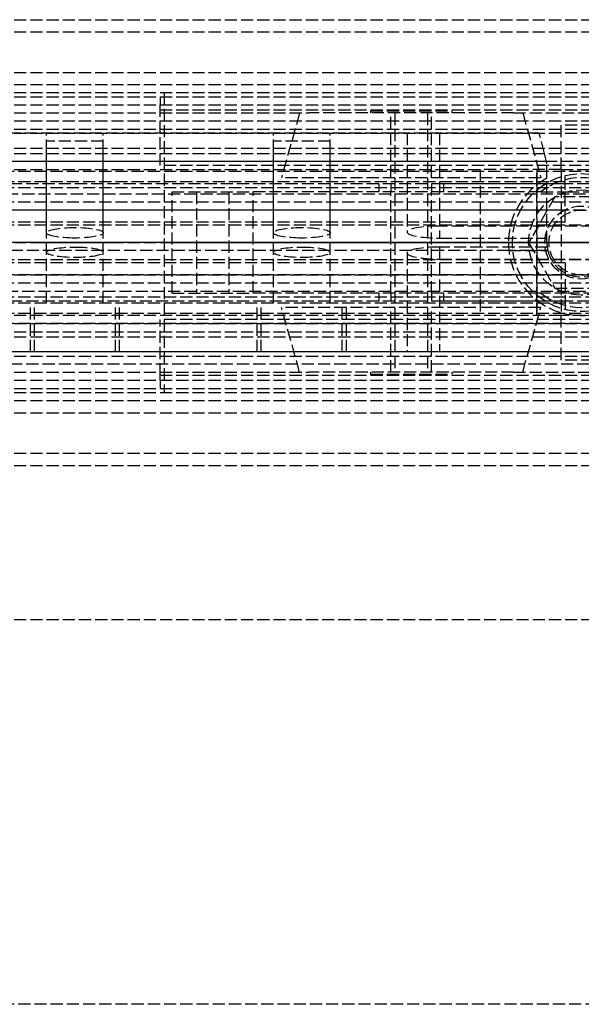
# Model space of a CAD drawing. Header units: millimetres. Extents: x 0 to 2050, y -94 to 94.
# Tile 10 of 16: x 63 to 132, y -94 to 27. Entities that reach past the tile are written whole.
import ezdxf

# ---------------------------------------------------------------- set-up
doc = ezdxf.new("R2010")
doc.units = ezdxf.units.MM
doc.header["$LTSCALE"] = 10
doc.linetypes.add('ALLCAD_Strich', pattern=[0.2, 0.15, -0.05])
doc.layers.add('BESCH_KONT_sich_schn_ansi_2d', color=40, linetype='Continuous')
doc.layers.add('BESCH_KONT_sich_schn_grun_2d', color=10, linetype='Continuous')

msp = doc.modelspace()

# ---------------------------------------------------------------- linework, layer by layer
at = {"layer": 'BESCH_KONT_sich_schn_ansi_2d', "linetype": 'ALLCAD_Strich'}
for p, q in [((0, 0, 2360.000000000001), (2050, 0, 2360.000000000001)), ((2050, 0, 2410.000000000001), (0, 0, 2410.000000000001)), ((0, 0, 2298.500000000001), (965, 0, 2298.500000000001)), ((2050, 0, 2353.5), (0, 0, 2353.5)), ((2050, 0, 2354), (0, 0, 2354)), ((1.13686837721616e-13, 0, 2351), (2050, 0, 2351)), ((1.13686837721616e-13, 0, 2351.5), (2050, 0, 2351.5)), ((1.13686837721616e-13, 0, 2345), (2050, 0, 2345)), ((80.5, 0, 2299.500000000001), (0, 0, 2299.500000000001)), ((0, 0, 2299.000000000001), (80.5, 0, 2299.000000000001)), ((0, 0, 2299.500000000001), (2020, 0, 2299.500000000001)), ((0, 0, 2333.000000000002), (2020, 0, 2333.000000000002)), ((0, 0, 2336.000000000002), (2020, 0, 2336.000000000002)), ((0, 0, 2339.500000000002), (2020, 0, 2339.500000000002)), ((0, 0, 2343.500000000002), (2020, 0, 2343.500000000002)), ((0, 0, 2342.500000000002), (2020, 0, 2342.500000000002)), ((0, 0, 2344.000000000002), (2020, 0, 2344.000000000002)), ((0, 0, 2301.000000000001), (2020, 0, 2301.000000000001)), ((0, 0, 2302.500000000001), (2020, 0, 2302.500000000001)), ((2020, 0, 2341.500000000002), (0, 0, 2341.500000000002)), ((2020, 0, 2340.500000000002), (0, 0, 2340.500000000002)), ((0, 0, 2347.000000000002), (2020, 0, 2347.000000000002)), ((0, 0, 2335.000000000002), (2020, 0, 2335.000000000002)), ((0, 0, 2336.450000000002), (2020, 0, 2336.450000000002)), ((0, 0, 2334.500000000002), (2020, 0, 2334.500000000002)), ((80, 0, 2307.000000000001), (0.5, 0, 2307.000000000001)), ((965.0000000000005, 0, 2296.000000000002), (2.000000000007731, 0, 2296.000000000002)), ((965.0000000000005, 0, 2254.000000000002), (2.000000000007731, 0, 2254.000000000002)), ((963, 0, 9.000000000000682), (2.000000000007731, 0, 9.000000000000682)), ((130.0000000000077, 0, 2274.000000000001), (2.000000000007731, 0, 2274.000000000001)), ((130.0000000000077, 0, 2275.000000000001), (2.000000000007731, 0, 2275.000000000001)), ((130.0000000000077, 0, 2273.000000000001), (2.000000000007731, 0, 2273.000000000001)), ((130.0000000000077, 0, 2260.000000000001), (2.000000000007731, 0, 2260.000000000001)), ((123.0557280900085, 0, 2288.500000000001), (2.000000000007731, 0, 2288.500000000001)), ((127.869322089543, 0, 2286.500000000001), (2.000000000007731, 0, 2286.500000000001)), ((127.869322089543, 0, 2286.500000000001), (2.000000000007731, 0, 2286.500000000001)), ((123.0557280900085, 0, 2288.500000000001), (2.000000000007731, 0, 2288.500000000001)), ((262.0000000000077, 0, 2289.000000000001), (2.000000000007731, 0, 2289.000000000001)), ((262.0000000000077, 0, 2257.000000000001), (2.000000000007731, 0, 2257.000000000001)), ((262.0000000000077, 0, 2258.000000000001), (2.000000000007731, 0, 2258.000000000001)), ((262.0000000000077, 0, 2260.000000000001), (2.000000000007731, 0, 2260.000000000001)), ((262.0000000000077, 0, 2273.000000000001), (2.000000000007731, 0, 2273.000000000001)), ((262.0000000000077, 0, 2275.000000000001), (2.000000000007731, 0, 2275.000000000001)), ((262.0000000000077, 0, 2288.000000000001), (2.000000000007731, 0, 2288.000000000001)), ((1005.000000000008, 0, 2289.000000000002), (2.000000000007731, 0, 2289.000000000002)), ((1005.000000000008, 0, 2256.000000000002), (2.000000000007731, 0, 2256.000000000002)), ((1005.000000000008, 0, 2255.000000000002), (2.000000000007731, 0, 2255.000000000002)), ((1005.000000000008, 0, 2257.000000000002), (2.000000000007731, 0, 2257.000000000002)), ((1005.000000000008, 0, 2290.000000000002), (2.000000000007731, 0, 2290.000000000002)), ((1005.000000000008, 0, 2295.000000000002), (2.000000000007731, 0, 2295.000000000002)), ((2.000000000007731, 0, 2258.000000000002), (1005.000000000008, 0, 2258.000000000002)), ((2.000000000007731, 0, 2288.000000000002), (1005.000000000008, 0, 2288.000000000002)), ((2.000000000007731, 0, 2274.000000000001), (1005.000000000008, 0, 2274.000000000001)), ((80, 0, 2299.500000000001), (80, 0, 2307.000000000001)), ((80, 0, 2299.500000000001), (80, 0, 2304.000000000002)), ((2020, 0, 2302.86046511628), (80, 0, 2302.86046511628)), ((2020, 0, 2300.941860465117), (80, 0, 2300.941860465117)), ((80, 0, 2304.000000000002), (2020, 0, 2304.000000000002)), ((80.5, 0, 2299.000000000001), (80.5, 0, 2299.500000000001)), ((81.50000000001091, 0, 2332.023256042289), (81.50000000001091, 0, 2319.523256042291)), ((81.50000000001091, 0, 2319.523256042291), (91.50000000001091, 0, 2313.523256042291)), ((91.50000000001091, 0, 2313.523256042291), (148.5000000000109, 0, 2313.523256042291)), ((91.5027131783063, 0, 2313.518256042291), (91.50000000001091, 0, 2313.518256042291)), ((91.50000000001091, 0, 2313.523256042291), (91.50000000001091, 0, 2313.518256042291)), ((127.006253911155, 0, 2342.023256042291), (91.50000000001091, 0, 2342.023256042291)), ((91.50170542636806, 0, 2313.523256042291), (91.50170542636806, 0, 2313.518256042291)), ((91.5027131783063, 0, 2313.518256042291), (91.5034883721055, 0, 2313.518256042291)), ((91.5027131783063, 0, 2313.523256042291), (91.5027131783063, 0, 2313.518256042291)), ((91.50286821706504, 0, 2313.523256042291), (91.50286821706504, 0, 2313.518256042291)), ((91.50333333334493, 0, 2313.523256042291), (91.50333333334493, 0, 2313.518256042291)), ((91.50348837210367, 0, 2313.523256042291), (91.50348837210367, 0, 2313.518256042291)), ((91.50348837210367, 0, 2313.518256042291), (91.50620155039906, 0, 2313.518256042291)), ((91.5044961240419, 0, 2313.523256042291), (91.5044961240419, 0, 2313.518256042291)), ((91.50620155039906, 0, 2313.523256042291), (91.50620155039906, 0, 2313.518256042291)), ((91.50713178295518, 0, 2313.523256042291), (91.50713178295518, 0, 2313.518256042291)), ((91.5108527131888, 0, 2313.518256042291), (91.507131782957, 0, 2313.518256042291)), ((91.50883720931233, 0, 2313.523256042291), (91.50883720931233, 0, 2313.518256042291)), ((91.5088578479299, 0, 2313.518256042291), (91.5088578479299, 0, 2313.523256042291)), ((91.5104082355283, 0, 2313.523256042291), (91.5104082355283, 0, 2313.518256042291)), ((91.5108527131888, 0, 2313.518256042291), (91.51302325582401, 0, 2313.518256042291)), ((91.5108527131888, 0, 2313.523256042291), (91.5108527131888, 0, 2313.518256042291)), ((91.51133846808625, 0, 2313.523256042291), (91.51133846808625, 0, 2313.518256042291)), ((91.51302325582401, 0, 2313.523256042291), (91.51302325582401, 0, 2313.518256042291)), ((91.51651162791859, 0, 2313.518256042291), (91.51379844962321, 0, 2313.518256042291)), ((91.51379844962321, 0, 2313.523256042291), (91.51379844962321, 0, 2313.518256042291)), ((91.51550387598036, 0, 2313.523256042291), (91.51550387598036, 0, 2313.518256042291)), ((91.51651162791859, 0, 2313.518256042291), (91.51728682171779, 0, 2313.518256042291)), ((91.51651162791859, 0, 2313.523256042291), (91.51651162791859, 0, 2313.518256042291)), ((91.51666666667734, 0, 2313.523256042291), (91.51666666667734, 0, 2313.518256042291)), ((91.51713178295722, 0, 2313.523256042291), (91.51713178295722, 0, 2313.518256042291)), ((91.51728682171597, 0, 2313.523256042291), (91.51728682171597, 0, 2313.518256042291)), ((91.51728682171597, 0, 2313.518256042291), (91.52000000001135, 0, 2313.518256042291)), ((91.5182945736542, 0, 2313.523256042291), (91.5182945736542, 0, 2313.518256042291)), ((91.52000000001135, 0, 2313.523256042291), (91.52000000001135, 0, 2313.518256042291)), ((114.5000000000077, 0, 2283.500000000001), (149.5000000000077, 0, 2283.500000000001)), ((149.5000000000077, 0, 2275.500000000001), (114.5000000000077, 0, 2275.500000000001)), ((129.5, 0, 2357.000000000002), (119.5, 0, 2357.000000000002)), ((119.5, 0, 2357.000000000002), (119.5, 0, 2354.000000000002)), ((123.0000000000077, 0, 2288.500000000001), (123.0000000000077, 0, 2289.000000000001)), ((123.0000000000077, 0, 2288.000000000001), (123.0000000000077, 0, 2288.500000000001)), ((123.0000000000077, 0, 2289.000000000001), (123.0000000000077, 0, 2288.500000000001)), ((123.0557280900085, 0, 2288.000000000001), (123.0557280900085, 0, 2288.500000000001)), ((123.0557280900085, 0, 2288.500000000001), (123.0557280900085, 0, 2288.000000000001)), ((140.5000000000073, 0, 2291.500000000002), (123.5000000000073, 0, 2291.500000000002)), ((123.5000000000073, 0, 2289.000000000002), (123.5000000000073, 0, 2291.500000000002)), ((140.5000000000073, 0, 2281.000000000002), (123.5000000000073, 0, 2281.000000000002)), ((123.5000000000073, 0, 2281.000000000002), (123.5000000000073, 0, 2283.500000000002)), ((125.5000000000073, 0, 2297.000000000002), (128.7500000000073, 0, 2297.000000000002)), ((125.5000000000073, 0, 2296.000000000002), (125.5000000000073, 0, 2297.000000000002)), ((125.5000000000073, 0, 2275.500000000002), (125.5000000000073, 0, 2281.000000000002)), ((125.5000000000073, 0, 2291.500000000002), (125.5000000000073, 0, 2296.000000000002)), ((125.5000000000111, 0, 2334.02325604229), (127.006253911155, 0, 2334.02325604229)), ((125.5000000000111, 0, 2324.02325604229), (138.5000000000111, 0, 2324.02325604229)), ((125.5000000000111, 0, 2334.02325604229), (125.5000000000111, 0, 2324.02325604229)), ((127.006253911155, 0, 2334.023256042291), (125.5000000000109, 0, 2334.023256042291)), ((125.5000000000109, 0, 2334.023256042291), (125.5000000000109, 0, 2342.023256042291)), ((126.5000000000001, 0, 2351), (126.5000000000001, 0, 2354)), ((126.5, 0, 2354.000000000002), (126.5, 0, 2347.000000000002)), ((126.8125000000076, 0, 2289.000000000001), (126.8125000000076, 0, 2283.500000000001)), ((127.006253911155, 0, 2334.023256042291), (136.9937460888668, 0, 2334.023256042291)), ((127.006253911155, 0, 2334.023256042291), (127.006253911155, 0, 2342.023256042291)), ((136.9937460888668, 0, 2342.023256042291), (127.006253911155, 0, 2342.023256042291)), ((127.4375000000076, 0, 2288.000000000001), (127.4375000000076, 0, 2289.000000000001)), ((127.5000000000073, 0, 2297.000000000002), (127.5000000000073, 0, 2298.500000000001)), ((136.5000000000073, 0, 2321.000000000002), (127.5000000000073, 0, 2321.000000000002)), ((127.5000000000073, 0, 2281.000000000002), (127.5000000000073, 0, 2297.000000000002)), ((127.5000000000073, 0, 2298.500000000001), (127.5000000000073, 0, 2321.000000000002)), ((127.6875000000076, 0, 2289.000000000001), (127.6875000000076, 0, 2288.000000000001)), ((127.7500000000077, 0, 2288.000000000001), (127.7500000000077, 0, 2289.000000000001)), ((127.7500000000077, 0, 2286.500000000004), (127.7500000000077, 0, 2288.000000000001)), ((127.7500000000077, 0, 2283.500000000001), (127.7500000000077, 0, 2286.500000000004)), ((127.869322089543, 0, 2286.500000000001), (127.869322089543, 0, 2288.000000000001)), ((127.869322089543, 0, 2288.000000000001), (127.869322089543, 0, 2286.500000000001)), ((128.0000000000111, 0, 2334.02325604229), (128.0000000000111, 0, 2324.02325604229)), ((128.0000000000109, 0, 2334.023256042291), (128.0000000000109, 0, 2313.523256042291)), ((128.7500000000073, 0, 2297.000000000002), (135.2500000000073, 0, 2297.000000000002)), ((128.7500000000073, 0, 2296.000000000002), (128.7500000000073, 0, 2297.000000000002)), ((128.7500000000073, 0, 2275.500000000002), (128.7500000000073, 0, 2281.000000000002)), ((128.7500000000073, 0, 2291.500000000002), (128.7500000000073, 0, 2296.000000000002)), ((129.5, 0, 2351.000000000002), (129.5, 0, 2357.000000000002)), ((129.5, 0, 2347.000000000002), (129.5, 0, 2351.000000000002)), ((130.0000000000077, 0, 2275.000000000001), (130.0000000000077, 0, 2273.000000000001)), ((130.0000000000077, 0, 2273.000000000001), (130.0000000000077, 0, 2260.000000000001)), ((130.0000000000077, 0, 2260.000000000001), (130.0000000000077, 0, 2257.000000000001))]:
    msp.add_line(p, q, dxfattribs=at)
at = {"layer": 'BESCH_KONT_sich_schn_ansi_2d', "linetype": 'ALLCAD_Strich', "extrusion": (0, 1, 0)}
for centre, radius in [((-69.50000000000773, 2280.000000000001), 5.5), ((-69.50000000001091, 2280.000000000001), 5), ((-69.50000000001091, 2280.000000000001), 3.5), ((-69.50000000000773, 2280.000000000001), 3.5), ((-86.50000000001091, 2327.023256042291), 2), ((-97.50000000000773, 2280.000000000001), 5.5), ((-97.50000000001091, 2280.000000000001), 5), ((-97.50000000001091, 2280.000000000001), 3.5), ((-97.50000000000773, 2280.000000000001), 3.5), ((-111.0000000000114, 2329.52325604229), 16), ((-111.0000000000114, 2329.52325604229), 13.76744186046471), ((-110.999999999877, 2329.52325604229), 4), ((-111.0000000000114, 2329.52325604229), 2.5), ((-111.0000000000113, 2329.52325604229), 2)]:
    msp.add_circle(centre, radius, dxfattribs=at)
at = {"layer": 'BESCH_KONT_sich_schn_ansi_2d', "linetype": 'ALLCAD_Strich', "extrusion": (0, -1, 0)}
msp.add_circle((111.000000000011, 2329.52325604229), 5, dxfattribs=at)
msp.add_arc((91.50000000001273, 2332.023256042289), 10.00000000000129, 90, 180, dxfattribs=at)
at = {"layer": 'BESCH_KONT_sich_schn_ansi_2d', "linetype": 'ALLCAD_Strich', "extrusion": (0, 1, 0)}
msp.add_arc((-114.5000000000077, 2279.500000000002), 4, 270, 90, dxfattribs=at)
at = {"layer": 'BESCH_KONT_sich_schn_ansi_2d', "linetype": 'ALLCAD_Strich', "extrusion": (0, -1, 0)}
msp.add_ellipse((132.0000000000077, 0, 2286.499999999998), major_axis=(0, 0, -22.94999999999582), ratio=0.1851851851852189, start_param=-1.570796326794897, end_param=-1.439702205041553, dxfattribs=at)
at = {"layer": 'BESCH_KONT_sich_schn_grun_2d', "linetype": 'ALLCAD_Strich'}
for p, q in [((5.684341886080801e-13, 27.49999999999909), (2050, 27.49999999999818)), ((5.684341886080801e-13, 25.99999999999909), (2050, 25.99999999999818)), ((4.547473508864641e-13, 20.99999999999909), (2020, 20.99999999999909)), ((5.684341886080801e-13, 19.49999999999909), (2050, 19.49999999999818)), ((4.547473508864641e-13, 18.49999999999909), (2020, 18.49999999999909)), ((80.50000000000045, 18.5), (80.50000000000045, -18.5)), ((4.547473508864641e-13, 17.99999999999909), (2020, 17.99999999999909)), ((80.00000000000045, 18), (80.00000000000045, 17)), ((5.684341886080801e-13, 16.99999999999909), (2050, 16.99999999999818)), ((4.547473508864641e-13, 15.99999999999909), (98.36877951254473, 15.99999999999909)), ((80.00000000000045, 16.37499999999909), (80.00000000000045, 17)), ((80.00000000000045, 9.49999999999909), (80.00000000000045, 16.37499999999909)), ((80.00000000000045, 16.37499999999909), (2020, 16.37499999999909)), ((97.23255813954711, 15.99999999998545), (95.00000000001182, 7.999999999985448)), ((123.6312204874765, 15.99999999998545), (98.36877951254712, 15.99999999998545)), ((106.0000000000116, 16.25000000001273), (116.0000000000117, 16.25000000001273)), ((106.0000000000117, 16.25000000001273), (106.0000000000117, 16.00000000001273)), ((108.5000000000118, 7.999999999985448), (108.5000000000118, 15.99999999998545)), ((109.0000000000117, 16.00000000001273), (109.0000000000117, -15.99999999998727)), ((113.0000000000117, 16.00000000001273), (113.0000000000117, -15.99999999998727)), ((113.5000000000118, 7.999999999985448), (113.5000000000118, 15.99999999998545)), ((116.0000000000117, 16.25000000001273), (116.0000000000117, 16.00000000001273)), ((123.631220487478, 15.99999999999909), (140.3687795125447, 15.99999999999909)), ((124.7674418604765, 15.99999999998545), (127.0000000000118, 7.999999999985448)), ((2.000000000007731, 14.99999999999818), (1005.000000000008, 14.99999999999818)), ((4.547473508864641e-13, 13.99999999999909), (2020, 13.99999999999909)), ((126.8125000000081, 13.49999999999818), (2.000000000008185, 13.49999999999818)), ((2.000000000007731, 13.49999999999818), (1005.000000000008, 13.49999999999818)), ((66.00000000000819, 1.203703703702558), (66.00000000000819, 13.49999999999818)), ((73.00000000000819, 1.203703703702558), (73.00000000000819, 13.49999999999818)), ((94.00000000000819, 1.203703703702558), (94.00000000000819, 13.49999999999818)), ((101.0000000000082, 1.203703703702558), (101.0000000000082, 13.49999999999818)), ((110.5000000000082, 13.49999999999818), (110.5000000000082, 1.296296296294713)), ((114.5000000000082, 13.49999999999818), (114.5000000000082, 0.5555555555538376)), ((127.4375000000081, 10.99999999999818), (126.8125000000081, 13.49999999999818)), ((159.5000000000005, 14.49999999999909), (129.5000000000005, 14.49999999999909)), ((129.5000000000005, 8.99999999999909), (129.5000000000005, 14.49999999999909)), ((73.00000000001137, 12.49999999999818), (66.00000000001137, 12.49999999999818)), ((66.00000000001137, -7.500000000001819), (66.00000000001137, 12.49999999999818)), ((73.00000000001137, -7.500000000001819), (73.00000000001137, 12.49999999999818)), ((101.0000000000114, 12.49999999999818), (94.00000000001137, 12.49999999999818)), ((94.00000000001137, -7.500000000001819), (94.00000000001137, 12.49999999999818)), ((101.0000000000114, -7.500000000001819), (101.0000000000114, 12.49999999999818)), ((4.547473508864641e-13, 11.64999999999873), (2020, 11.64999999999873)), ((4.547473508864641e-13, 10.99999999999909), (2020, 10.99999999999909)), ((127.6875000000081, 9.999999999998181), (127.4375000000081, 10.99999999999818)), ((127.6875000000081, 9.999999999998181), (2.000000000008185, 9.999999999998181)), ((1005.000000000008, 9.999999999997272), (2.000000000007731, 9.999999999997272)), ((127.7500000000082, 9.749999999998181), (127.687500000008, 9.999999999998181)), ((127.7500000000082, 7.933315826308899), (127.7500000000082, 9.749999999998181)), ((2.000000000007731, 8.999999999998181), (119.5000000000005, 8.999999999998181)), ((130.0000000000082, 8.749999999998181), (2.000000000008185, 8.749999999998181)), ((262.0000000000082, 8.749999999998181), (2.000000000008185, 8.749999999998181)), ((2020, 9.49999999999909), (80.00000000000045, 9.49999999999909)), ((129.5000000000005, 8.99999999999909), (119.5000000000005, 8.99999999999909)), ((119.5000000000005, 8.99999999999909), (119.5000000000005, -9.00000000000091)), ((126.5000000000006, -9.00000000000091), (126.5000000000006, 8.99999999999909)), ((126.5000000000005, 8.99999999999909), (126.5000000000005, -9.00000000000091)), ((129.5000000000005, 8.99999999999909), (144.5000000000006, 8.99999999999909)), ((129.5000000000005, 8.99999999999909), (129.5000000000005, -9.00000000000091)), ((130.0000000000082, 6.749999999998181), (130.0000000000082, 8.749999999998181)), ((2020, 7.499999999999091), (4.547473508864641e-13, 7.499999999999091)), ((127.0000000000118, 7.999999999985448), (95.00000000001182, 7.999999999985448)), ((127.7500000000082, -1.818989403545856e-12), (127.7500000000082, 7.933315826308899)), ((106.9999999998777, 7.249999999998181), (2.000000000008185, 7.249999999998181)), ((106.9999999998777, 7.249999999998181), (2.000000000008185, 7.249999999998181)), ((130.0000000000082, 6.749999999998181), (2.000000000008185, 6.749999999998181)), ((262.0000000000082, 6.749999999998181), (2.000000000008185, 6.749999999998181)), ((81.50000000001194, 6.250000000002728), (91.50000000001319, 6.250000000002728)), ((81.50000000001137, -6.250000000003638), (81.50000000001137, 6.250000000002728)), ((84.50000000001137, 6.250000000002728), (84.50000000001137, -6.250000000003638)), ((88.50000000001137, 6.250000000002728), (88.50000000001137, -6.250000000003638)), ((127.0062539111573, 6.250000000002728), (91.50000000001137, 6.250000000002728)), ((91.50000000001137, -6.250000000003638), (91.50000000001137, 6.250000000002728)), ((91.50170542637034, 6.244651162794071), (91.50170542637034, 6.247286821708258)), ((91.50271317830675, 6.2419379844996), (91.50348837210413, 6.2419379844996)), ((91.5028682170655, 6.248449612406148), (91.50333333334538, 6.248449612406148)), ((91.50333333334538, 6.243488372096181), (91.5028682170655, 6.243488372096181)), ((91.50449612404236, 6.247286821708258), (91.50449612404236, 6.244651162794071)), ((91.50620155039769, 6.244651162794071), (91.50620155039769, 6.247286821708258)), ((91.50713178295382, 6.24984496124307), (91.50713178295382, 6.242093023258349)), ((91.50883720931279, 6.24984496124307), (91.50713178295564, 6.24984496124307)), ((91.50713178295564, 6.242093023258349), (91.51085271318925, 6.242093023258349)), ((91.50883720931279, 6.247209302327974), (91.50883720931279, 6.24984496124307)), ((91.51085271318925, 6.247209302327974), (91.50883720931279, 6.247209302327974)), ((91.50885784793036, 6.243643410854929), (91.50885784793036, 6.245813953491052)), ((91.50885784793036, 6.245813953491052), (91.51040823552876, 6.245813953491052)), ((91.51040823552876, 6.243643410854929), (91.50885784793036, 6.243643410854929)), ((91.51133846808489, 6.244883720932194), (91.51133846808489, 6.244573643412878)), ((91.51302325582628, 6.244263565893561), (91.51302325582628, 6.245038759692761)), ((91.51379844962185, 6.247286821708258), (91.51379844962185, 6.244651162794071)), ((91.51550387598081, 6.244651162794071), (91.51550387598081, 6.247286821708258)), ((91.51651162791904, 6.2419379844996), (91.51728682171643, 6.2419379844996)), ((91.51666666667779, 6.248449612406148), (91.51713178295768, 6.248449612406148)), ((91.51713178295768, 6.243488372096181), (91.51666666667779, 6.243488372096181)), ((91.51829457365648, 6.247286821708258), (91.51829457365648, 6.244651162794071)), ((91.5200000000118, 6.244651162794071), (91.5200000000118, 6.247286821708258)), ((114.9999999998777, 7.249999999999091), (106.9999999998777, 7.25)), ((106.9999999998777, 7.25), (106.9999999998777, 6.25)), ((108.4999999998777, 7.25), (108.4999999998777, 6.25)), ((108.5000000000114, -6.250000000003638), (108.5000000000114, 6.250000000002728)), ((113.4999999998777, 7.249999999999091), (113.4999999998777, 6.249999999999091)), ((113.5000000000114, -6.250000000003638), (113.5000000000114, 6.250000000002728)), ((130.0000000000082, 7.249999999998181), (114.9999999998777, 7.249999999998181)), ((149.0000000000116, 7.249999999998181), (114.9999999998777, 7.249999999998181)), ((114.9999999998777, 7.249999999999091), (114.9999999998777, 6.249999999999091)), ((127.0062539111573, 6.250000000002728), (130.2146428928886, 6.250000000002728)), ((130.0000000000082, 2.499999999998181), (130.0000000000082, 6.749999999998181)), ((130.2146428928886, 6.250000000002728), (133.7853571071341, 6.250000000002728)), ((2020, 4.999999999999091), (4.547473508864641e-13, 4.999999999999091)), ((31.00000000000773, 5.999999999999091), (1989.000000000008, 5.999999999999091)), ((128.7500000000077, 5.629165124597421), (125.5000000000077, -1.818989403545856e-12)), ((135.2500000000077, 5.629165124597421), (128.7500000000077, 5.629165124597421)), ((462.5000000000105, 3.999999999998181), (2.000000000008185, 3.999999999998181)), ((130.0000000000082, 3.999999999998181), (2.017286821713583, 3.999999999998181)), ((130.0000000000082, 2.499999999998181), (2.000000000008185, 2.499999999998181)), ((262.0000000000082, 2.129629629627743), (2.000000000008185, 2.129629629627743)), ((149.5000000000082, 2.037037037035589), (114.5000000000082, 2.037037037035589)), ((114.5000000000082, 0.5555555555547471), (127.7500000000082, 0.5555555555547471)), ((123.0000000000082, -1.818989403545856e-12), (2.000000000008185, -1.818989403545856e-12)), ((123.0000000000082, -1.818989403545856e-12), (2.000000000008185, -1.818989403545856e-12)), ((123.055728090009, -1.000000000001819), (2.000000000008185, -1.000000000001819)), ((123.055728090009, -1.000000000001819), (2.000000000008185, -1.000000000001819)), ((66.00000000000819, -7.500000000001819), (66.00000000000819, -1.203703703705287)), ((73.00000000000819, -7.500000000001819), (73.00000000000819, -1.203703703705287)), ((94.00000000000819, -7.500000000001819), (94.00000000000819, -1.203703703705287)), ((101.0000000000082, -7.500000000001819), (101.0000000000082, -1.203703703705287)), ((114.5000000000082, -0.5555555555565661), (114.5000000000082, -13.50000000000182)), ((127.7864672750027, -0.5555555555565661), (114.5000000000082, -0.5555555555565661)), ((127.7500000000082, -1.818989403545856e-12), (123.0000000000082, -1.818989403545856e-12)), ((127.7500000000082, -1.818989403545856e-12), (123.0000000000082, -1.818989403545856e-12)), ((127.8693220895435, -1.000000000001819), (123.055728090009, -1.000000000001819)), ((123.055728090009, -1.000000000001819), (127.8693220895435, -1.000000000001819)), ((125.5000000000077, -1.818989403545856e-12), (128.7500000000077, -5.629165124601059)), ((262.0000000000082, -2.129629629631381), (2.000000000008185, -2.129629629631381)), ((110.5000000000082, -1.296296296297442), (110.5000000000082, -13.50000000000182)), ((114.5000000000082, -2.037037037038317), (149.5000000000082, -2.037037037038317)), ((130.0000000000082, -2.500000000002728), (2.000000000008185, -2.500000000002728)), ((130.0000000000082, -2.500000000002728), (130.0000000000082, -6.750000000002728)), ((130.0000000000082, -4.000000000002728), (2.000000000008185, -4.000000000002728)), ((2.000000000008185, -4.000000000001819), (462.5000000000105, -4.000000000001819)), ((2020, -5.000000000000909), (4.547473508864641e-13, -5.000000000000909)), ((31.00000000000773, -6.000000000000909), (1989.000000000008, -6.000000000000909)), ((128.7500000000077, -5.629165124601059), (135.2500000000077, -5.629165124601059)), ((130.0000000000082, -6.750000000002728), (2.000000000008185, -6.750000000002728)), ((262.0000000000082, -6.750000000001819), (2.000000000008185, -6.750000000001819)), ((106.9999999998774, -7.250000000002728), (2.000000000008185, -7.250000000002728)), ((106.9999999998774, -7.250000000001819), (2.000000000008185, -7.250000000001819)), ((81.50000000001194, -6.250000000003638), (91.50000000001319, -6.250000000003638)), ((127.0062539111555, -6.250000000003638), (91.50000000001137, -6.250000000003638)), ((106.9999999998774, -6.25), (106.9999999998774, -7.25)), ((114.9999999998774, -7.25), (106.9999999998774, -7.25)), ((108.4999999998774, -6.25), (108.4999999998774, -7.25)), ((113.4999999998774, -6.25), (113.4999999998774, -7.25)), ((114.9999999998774, -6.25), (114.9999999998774, -7.25)), ((130.0000000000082, -7.250000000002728), (114.9999999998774, -7.250000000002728)), ((149.0000000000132, -7.250000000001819), (114.9999999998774, -7.250000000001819)), ((130.214642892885, -6.250000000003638), (127.0062539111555, -6.250000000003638)), ((130.0000000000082, -6.750000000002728), (130.0000000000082, -8.750000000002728)), ((133.7853571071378, -6.250000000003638), (130.214642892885, -6.250000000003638)), ((2020, -7.500000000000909), (4.547473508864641e-13, -7.500000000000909)), ((64.00000000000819, -13.50000000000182), (64.00000000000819, -7.500000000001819)), ((64.50000000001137, -13.50000000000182), (64.50000000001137, -7.500000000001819)), ((74.50000000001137, -13.50000000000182), (74.50000000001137, -7.500000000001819)), ((75.00000000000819, -13.50000000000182), (75.00000000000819, -7.500000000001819)), ((92.00000000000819, -13.50000000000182), (92.00000000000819, -7.500000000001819)), ((92.50000000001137, -13.50000000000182), (92.50000000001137, -7.500000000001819)), ((127.0000000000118, -7.999999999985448), (95.00000000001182, -7.999999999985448)), ((97.23255813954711, -15.99999999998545), (95.00000000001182, -7.999999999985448)), ((102.5000000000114, -13.50000000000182), (102.5000000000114, -7.500000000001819)), ((103.0000000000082, -13.50000000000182), (103.0000000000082, -7.500000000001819)), ((108.5000000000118, -15.99999999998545), (108.5000000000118, -7.999999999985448)), ((113.5000000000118, -15.99999999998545), (113.5000000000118, -7.999999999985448)), ((124.7674418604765, -15.99999999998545), (127.0000000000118, -7.999999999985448)), ((130.0000000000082, -8.750000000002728), (2.000000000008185, -8.750000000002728)), ((262.0000000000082, -8.750000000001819), (2.000000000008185, -8.750000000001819)), ((119.5000000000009, -9.000000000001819), (2.000000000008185, -9.000000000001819)), ((80.00000000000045, -16.37500000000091), (80.00000000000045, -9.50000000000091)), ((2020, -9.50000000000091), (80.00000000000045, -9.50000000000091)), ((129.5000000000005, -9.00000000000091), (119.5000000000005, -9.00000000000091)), ((144.5000000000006, -9.00000000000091), (129.5000000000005, -9.00000000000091)), ((129.5000000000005, -14.50000000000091), (129.5000000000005, -9.00000000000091)), ((262.0000000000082, -10.00000000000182), (2.000000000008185, -10.00000000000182)), ((2.000000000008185, -10.00000000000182), (1005.000000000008, -10.00000000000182)), ((4.547473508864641e-13, -11.00000000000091), (2020, -11.00000000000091)), ((4.547473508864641e-13, -11.65000000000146), (2020, -11.65000000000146)), ((4.547473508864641e-13, -14.00000000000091), (2020, -14.00000000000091)), ((262.0000000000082, -13.50000000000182), (2.000000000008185, -13.50000000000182)), ((1005.000000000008, -13.50000000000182), (2.000000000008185, -13.50000000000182)), ((159.5000000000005, -14.50000000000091), (129.5000000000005, -14.50000000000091)), ((1005.000000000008, -15.00000000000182), (2.000000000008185, -15.00000000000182)), ((4.547473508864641e-13, -16.00000000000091), (98.36877951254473, -16.00000000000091)), ((5.684341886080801e-13, -17.00000000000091), (2050, -17.00000000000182)), ((80.00000000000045, -17), (80.00000000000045, -16.37500000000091)), ((80.00000000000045, -16.37500000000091), (2020, -16.37500000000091)), ((80.00000000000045, -17), (80.00000000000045, -18)), ((123.6312204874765, -15.99999999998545), (98.36877951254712, -15.99999999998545)), ((106.0000000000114, -15.99999999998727), (106.0000000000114, -16.24999999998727)), ((106.0000000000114, -16.24999999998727), (116.0000000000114, -16.24999999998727)), ((116.0000000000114, -15.99999999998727), (116.0000000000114, -16.24999999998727)), ((123.631220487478, -16.00000000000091), (140.3687795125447, -16.00000000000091)), ((4.547473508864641e-13, -18.00000000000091), (2020, -18.00000000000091)), ((4.547473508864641e-13, -18.50000000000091), (2020, -18.50000000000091)), ((5.684341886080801e-13, -19.50000000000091), (2050, -19.50000000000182)), ((4.547473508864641e-13, -21.00000000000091), (2020, -21.00000000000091)), ((5.684341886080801e-13, -26.00000000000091), (2050, -26.00000000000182)), ((5.684341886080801e-13, -27.50000000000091), (2050, -27.50000000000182)), ((4.547473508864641e-13, -27.50000000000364), (2050, -27.50000000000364)), ((4.547473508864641e-13, -46.50000000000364), (2050, -46.50000000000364)), ((2050, -94), (4.547473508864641e-13, -94))]:
    msp.add_line(p, q, dxfattribs=at)
for centre, radius in [((132.0000000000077, -1.818989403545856e-12), 8.5), ((132.0000000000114, -9.094947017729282e-13), 6.5), ((132.0000000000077, -1.818989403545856e-12), 4.5), ((132.0000000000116, -9.094947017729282e-13), 4), ((132.0000000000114, -9.094947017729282e-13), 4)]:
    msp.add_circle(centre, radius, dxfattribs=at)
for centre, radius, start, end in [((132.0000000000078, -1.818989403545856e-12), 8.999999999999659, 118.1786427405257, 180), ((132.0000000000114, 1.818989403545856e-12), 7.999999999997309, 51.37516712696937, 128.6248328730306), ((91.50271317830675, 6.247286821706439), 0.002713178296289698, 90, 179.9999999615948), ((91.50271317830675, 6.24465116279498), 0.002713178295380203, 180.0000000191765, 270), ((91.50286821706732, 6.247286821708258), 0.001162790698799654, 90.00000008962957, 180), ((91.50286821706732, 6.244651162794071), 0.001162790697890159, 180.0000000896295, 270), ((91.5033333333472, 6.247286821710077), 0.00116279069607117, 359.9999999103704, 90.00000008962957), ((91.50333333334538, 6.244651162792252), 0.001162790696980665, 270, 8.9629557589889e-08), ((91.50348837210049, 6.24728682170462), 0.002713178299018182, 7.681044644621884e-08, 89.99999992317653), ((91.50348837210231, 6.244651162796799), 0.002713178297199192, 270, 359.9999999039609), ((91.51040823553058, 6.244883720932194), 0.0009302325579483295, 0, 90.00000011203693), ((91.51040823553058, 6.244573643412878), 0.0009302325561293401, 269.999999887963, 0), ((91.51085271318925, 6.245038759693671), 0.002170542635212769, 359.9999999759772, 90), ((91.51085271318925, 6.244263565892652), 0.002170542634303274, 270, 2.39706956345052e-08), ((91.51651162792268, 6.24728682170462), 0.002713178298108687, 90.00000007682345, 179.9999999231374), ((91.51651162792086, 6.244651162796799), 0.002713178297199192, 180.0000000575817, 269.9999999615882), ((91.51666666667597, 6.247286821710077), 0.001162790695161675, 89.99999991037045, 180.0000000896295), ((91.51666666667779, 6.244651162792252), 0.00116279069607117, 179.9999999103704, 270), ((91.51713178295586, 6.247286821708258), 0.001162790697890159, 0, 89.99999991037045), ((91.51713178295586, 6.244651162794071), 0.001162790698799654, 270.0000000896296, 0), ((91.51728682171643, 6.247286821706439), 0.002713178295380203, 3.840522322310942e-08, 90), ((91.51728682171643, 6.24465116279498), 0.002713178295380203, 270, 359.9999999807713), ((132.0000000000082, -1.818989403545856e-12), 9, 180, 0), ((132.000000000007, -1.818989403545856e-12), 4.249999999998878, 180, 193.6089606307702), ((132.0000000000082, -1.818989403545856e-12), 4.249999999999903, 193.6089606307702, 346.3910393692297), ((132.0000000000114, -4.547473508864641e-12), 7.999999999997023, 231.3751671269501, 308.6248328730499)]:
    msp.add_arc(centre, radius, start, end, dxfattribs=at)
for centre, major_axis, ratio, start_param, end_param in [((69.50000000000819, 1.203703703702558), (-3.5, 0), 0.1851851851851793, -4.71238898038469, 1.570796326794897), ((97.50000000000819, 1.203703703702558), (-3.5, 0), 0.1851851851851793, -4.71238898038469, 1.570796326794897), ((114.5000000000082, 1.296296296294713), (-4, 1.628405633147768e-13), 0.1851851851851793, -1.570796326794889, 1.570796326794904), ((69.50000000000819, -1.203703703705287), (3.5, 0), 0.1851851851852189, -4.71238898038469, 1.570796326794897), ((97.50000000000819, -1.203703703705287), (3.5, 0), 0.1851851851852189, -4.71238898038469, 1.570796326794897), ((114.5000000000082, -1.296296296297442), (4, 1.628405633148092e-13), 0.1851851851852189, -4.712388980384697, -1.570796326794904)]:
    msp.add_ellipse(centre, major_axis=major_axis, ratio=ratio, start_param=start_param, end_param=end_param, dxfattribs=at)

doc.saveas('drawing.dxf')
